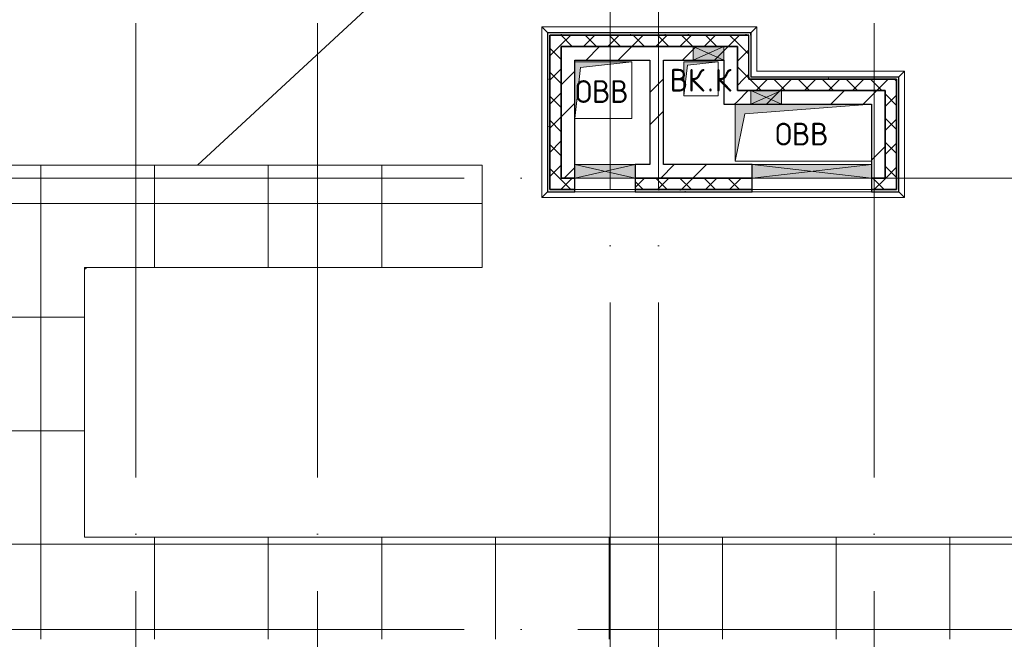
# Model space of a CAD drawing. Header units: millimetres. Extents: x -30540 to 150652, y -11730 to 123410.
# Tile 4 of 113: x -6186 to 2480, y 32164 to 37620. Entities that reach past the tile are written whole.
import ezdxf

# ---------------------------------------------------------------- set-up
doc = ezdxf.new("R2010")
doc.units = ezdxf.units.MM
doc.linetypes.add('ADSK_Линия сетки', pattern=[5000, 4000, -500, 0, -500])
for name, color, linetype, lineweight in [('A-____-NOTE-TEXT', 7, 'Continuous', 18), ('A-GENM-____-OTLN', 7, 'Continuous', 18), ('A-GLAZ-____-MCUT', 7, 'Continuous', 9), ('A-GLAZ-____-OTLN', 7, 'Continuous', 18), ('A-ROOF-____-OTLN', 7, 'Continuous', 18), ('A-ROOF-____-PATT', 7, 'Continuous', 18), ('A-WALL-____-MCUT', 7, 'Continuous', 40), ('A-WALL-____-OTLN', 7, 'Continuous', 18), ('A-WALL-____-PATT', 7, 'Continuous', 40), ('I-WALL-____-MCUT', 7, 'Continuous', 40), ('I-WALL-____-OTLN', 7, 'Continuous', 18), ('M-EQPM-____-OTLN', 7, 'Continuous', 18), ('S-GRID-____-OTLN', 7, 'Continuous', 9)]:
    doc.layers.add(name, color=color, linetype=linetype, lineweight=lineweight)
doc.styles.add('GOST Common', font='GOST_Common.ttf', dxfattribs={"height": 200})
pattern_1 = [(45, (0, 0), (-424.264, 424.264), []), (45, (0, 282.8), (-424.264, 424.264), [])]
pattern_2 = [(45, (0, 0), (-106.066, 106.066), []), (135, (0, 0), (-106.066, -106.066), [])]
pattern_3 = [(0, (0, 0), (406.4, 101.6), [6.706, -298.094, 6.706, -298.094, -1625.6]), (0, (0, 0), (406.4, 101.6), [-609.6, 6.706, -602.894, 6.706, -298.094, -711.2]), (0, (0, 0), (406.4, 101.6), [-1524, 6.706, -196.494, 6.706, -501.294]), (120, (152.4, 50.8), (-291.18818, 301.15272), [6.706, -298.094, 6.706, -298.094, -1625.6]), (120, (152.4, 50.8), (-291.18818, 301.15272), [-609.6, 6.706, -602.894, 6.706, -298.094, -711.2]), (120, (152.4, 50.8), (-291.18818, 301.15272), [-1524, 6.706, -196.494, 6.706, -501.294]), (240, (203.2, 254), (-115.21182, -402.75272), [6.706, -298.094, 6.706, -298.094, -1625.6]), (240, (203.2, 254), (-115.21182, -402.75272), [-609.6, 6.706, -602.894, 6.706, -298.094, -711.2]), (240, (203.2, 254), (-115.21182, -402.75272), [-1524, 6.706, -196.494, 6.706, -501.294])]

# ---------------------------------------------------------------- blocks, each defined once
blk = doc.blocks.new('АР_Канал вертикальный прямоугольный - ВК_К-7548682-Кровля ЭЛ')
at = {"layer": 'M-EQPM-____-OTLN', "lineweight": 13, "true_color": 0xe2e2e2}
blk.add_hatch(color=254, dxfattribs=at).paths.add_polyline_path([(-150, -150), (-120, 120), (150, 150), (-150, 150)])
at = {"layer": 'M-EQPM-____-OTLN', "color": 253, "lineweight": 13, "true_color": 0xaaaaaa}
for p, q in [((150, 150), (-150, 150)), ((-150, 150), (-150, -150)), ((150, 150), (-150, 150)), ((-150, 150), (-150, -150)), ((-150, -150), (-150, 150)), ((-150, 150), (150, 150)), ((-150, -150), (-120, 120)), ((-150, -150), (-120, 120)), ((-120, 120), (150, 150)), ((-120, 120), (150, 150)), ((150, -150), (150, 150)), ((150, 150), (150, -150)), ((-150, -150), (150, -150)), ((150, -150), (-150, -150))]:
    blk.add_line(p, q, dxfattribs=at)
blk = doc.blocks.new('АР_Канал вертикальный прямоугольный - ОВВ-5078262-Кровля ЭЛ')
at = {"layer": 'M-EQPM-____-OTLN', "lineweight": 13, "true_color": 0xe2e2e2}
blk.add_hatch(color=254, dxfattribs=at).paths.add_polyline_path([(-600, -250), (-515, 165), (600, 250), (-600, 250), (-600, 152)])
at = {"layer": 'M-EQPM-____-OTLN', "color": 253, "lineweight": 13, "true_color": 0xaaaaaa}
for p, q in [((-600, 250), (-600, -250)), ((-600, 250), (-600, -250)), ((-600, -250), (-600, 250)), ((-515, 165), (600, 250)), ((-515, 165), (600, 250)), ((-600, -250), (-515, 165)), ((-600, -250), (-515, 165)), ((-600, -250), (600, -250)), ((600, -250), (-600, -250))]:
    blk.add_line(p, q, dxfattribs=at)
blk = doc.blocks.new('АР_Отверстие прямоугольное - ОВВ-7469428-Кровля ЭЛ')
at = {"layer": 'A-GLAZ-____-OTLN', "lineweight": 13, "true_color": 0xf0f0f0}
blk.add_hatch(color=7, dxfattribs=at).paths.add_polyline_path([(650, -60), (650, 60), (-400, 60), (-400, -60), (542, -60)])
at = {"layer": 'A-GLAZ-____-MCUT', "color": 253, "lineweight": 15, "true_color": 0xaaaaaa}
for p, q in [((-400, 60), (-400, -60)), ((650, 60), (650, -60))]:
    blk.add_line(p, q, dxfattribs=at)
at = {"layer": 'A-GLAZ-____-OTLN', "color": 253, "lineweight": 5, "true_color": 0xaaaaaa}
for p, q in [((650, 60), (-400, -60)), ((-400, 60), (650, -60))]:
    blk.add_line(p, q, dxfattribs=at)
at = {"layer": 'A-GLAZ-____-OTLN', "color": 253, "lineweight": 13, "true_color": 0xaaaaaa}
for p, q in [((650, 60), (-400, 60)), ((-400, 60), (-400, -60)), ((650, -60), (650, 60)), ((-400, -60), (650, -60))]:
    blk.add_line(p, q, dxfattribs=at)
blk = doc.blocks.new('АР_Отверстие прямоугольное - ОВВ-7440761-Кровля ЭЛ')
at = {"layer": 'A-GLAZ-____-OTLN', "lineweight": 13, "true_color": 0xf0f0f0}
blk.add_hatch(color=7, dxfattribs=at).paths.add_polyline_path([(390, -60), (390, 60), (-140, 60), (-140, -60), (318.4, -60)])
at = {"layer": 'A-GLAZ-____-MCUT', "color": 253, "lineweight": 15, "true_color": 0xaaaaaa}
for p, q in [((-140, 60), (-140, -60)), ((390, 60), (390, -60))]:
    blk.add_line(p, q, dxfattribs=at)
at = {"layer": 'A-GLAZ-____-OTLN', "color": 253, "lineweight": 5, "true_color": 0xaaaaaa}
for p, q in [((390, 60), (-140, -60)), ((-140, 60), (390, -60))]:
    blk.add_line(p, q, dxfattribs=at)
at = {"layer": 'A-GLAZ-____-OTLN', "color": 253, "lineweight": 13, "true_color": 0xaaaaaa}
for p, q in [((390, 60), (-140, 60)), ((-140, 60), (-140, -60)), ((390, -60), (390, 60)), ((-140, -60), (390, -60))]:
    blk.add_line(p, q, dxfattribs=at)
blk = doc.blocks.new('АР_Канал вертикальный прямоугольный - ОВВ-7537717-Кровля ЭЛ')
at = {"layer": 'M-EQPM-____-OTLN', "lineweight": 13, "true_color": 0xe2e2e2}
blk.add_hatch(color=254, dxfattribs=at).paths.add_polyline_path([(-250, -250), (-200, 200), (250, 250), (-250, 250)])
at = {"layer": 'M-EQPM-____-OTLN', "color": 253, "lineweight": 13, "true_color": 0xaaaaaa}
for p, q in [((250, 250), (-250, 250)), ((250, 250), (-250, 250)), ((-250, 250), (250, 250)), ((-250, -250), (-200, 200)), ((-250, -250), (-200, 200)), ((-200, 200), (250, 250)), ((-200, 200), (250, 250)), ((250, -250), (250, 250)), ((250, 250), (250, -250)), ((-250, -250), (250, -250)), ((250, -250), (-250, -250))]:
    blk.add_line(p, q, dxfattribs=at)
blk = doc.blocks.new('АР_Отверстие прямоугольное - ОВВ-9114725-Кровля ЭЛ')
at = {"layer": 'A-GLAZ-____-OTLN', "lineweight": 13, "true_color": 0xf0f0f0}
blk.add_hatch(color=7, dxfattribs=at).paths.add_polyline_path([(260, 60), (-10, 60), (-10, -60), (260, -60)])
at = {"layer": 'A-GLAZ-____-MCUT', "color": 253, "lineweight": 15, "true_color": 0xaaaaaa}
for p, q in [((-10, 60), (-10, -60)), ((260, 60), (260, -60))]:
    blk.add_line(p, q, dxfattribs=at)
at = {"layer": 'A-GLAZ-____-OTLN', "color": 253, "lineweight": 5, "true_color": 0xaaaaaa}
for p, q in [((260, 60), (-10, -60)), ((-10, 60), (260, -60))]:
    blk.add_line(p, q, dxfattribs=at)
at = {"layer": 'A-GLAZ-____-OTLN', "color": 253, "lineweight": 13, "true_color": 0xaaaaaa}
for p, q in [((260, 60), (-10, 60)), ((-10, 60), (-10, -60)), ((260, -60), (260, 60)), ((-10, -60), (260, -60))]:
    blk.add_line(p, q, dxfattribs=at)
blk = doc.blocks.new('АР_Отверстие прямоугольное - ВК-8884799-Кровля ЭЛ')
at = {"layer": 'A-GLAZ-____-OTLN', "lineweight": 13, "true_color": 0xf0f0f0}
blk.add_hatch(color=7, dxfattribs=at).paths.add_polyline_path([(196.6, 60), (-10, 60), (-10, -60), (260, -60), (260, 60)])
at = {"layer": 'A-GLAZ-____-MCUT', "color": 253, "lineweight": 15, "true_color": 0xaaaaaa}
for p, q in [((-10, 60), (-10, -60)), ((260, 60), (260, -60))]:
    blk.add_line(p, q, dxfattribs=at)
at = {"layer": 'A-GLAZ-____-OTLN', "color": 253, "lineweight": 5, "true_color": 0xaaaaaa}
for p, q in [((260, 60), (-10, -60)), ((-10, 60), (260, -60))]:
    blk.add_line(p, q, dxfattribs=at)
at = {"layer": 'A-GLAZ-____-OTLN', "color": 253, "lineweight": 13, "true_color": 0xaaaaaa}
for p, q in [((260, 60), (-10, 60)), ((-10, 60), (-10, -60)), ((260, -60), (260, 60)), ((-10, -60), (260, -60))]:
    blk.add_line(p, q, dxfattribs=at)
blk = doc.blocks.new('_GM_Dt-St-D_Фартук гнутый из оцинкованной стали_Пристенный_Тип 1__c-верхняя кромка с отгибом_ - ФС-1_3_50х70У100-1_5_t__RAL7016-8063885-Кровля ЭЛ')
at = {"layer": 'A-GENM-____-OTLN', "color": 253, "lineweight": 13, "true_color": 0xaaaaaa}
for p, q in [((50, 1.5), (50, 0)), ((1453, 0), (50, 0)), ((1453, 0), (1453, 1.5)), ((1453, 0), (1503, -50)), ((0, -50), (50, 0)), ((1503, -50), (0, -50))]:
    blk.add_line(p, q, dxfattribs=at)
blk = doc.blocks.new('_GM_Dt-St-D_Фартук гнутый из оцинкованной стали_Пристенный_Тип 1__c-верхняя кромка с отгибом_ - ФС-1_3_50х70У100-1_5_t__RAL7016-8063329-Кровля ЭЛ')
at = {"layer": 'A-GENM-____-OTLN', "color": 253, "lineweight": 13, "true_color": 0xaaaaaa}
for p, q in [((0, 50), (1893, 50)), ((50, 0), (0, 50)), ((50, 0), (1843, 0)), ((50, 0), (50, -1.5)), ((1893, 50), (1843, 0)), ((1843, -1.5), (1843, 0))]:
    blk.add_line(p, q, dxfattribs=at)
blk = doc.blocks.new('_GM_Dt-St-D_Фартук гнутый из оцинкованной стали_Пристенный_Тип 1__c-верхняя кромка с отгибом_ - ФС-1_3_50х70У100-1_5_t__RAL7016-8063500-Кровля ЭЛ')
at = {"layer": 'A-GENM-____-OTLN', "color": 253, "lineweight": 13, "true_color": 0xaaaaaa}
for p, q in [((370, 1.5), (0, 1.5)), ((391.5, 0), (0, 0)), ((391.5, 0), (391.5, 1.5)), ((391.5, 0), (441.5, -50)), ((441.5, -50), (50, -50))]:
    blk.add_line(p, q, dxfattribs=at)
blk = doc.blocks.new('_GM_Dt-St-D_Фартук гнутый из оцинкованной стали_Пристенный_Тип 1__c-верхняя кромка с отгибом_ - ФС-1_3_50х70У100-1_5_t__RAL7016-8063630-Кровля ЭЛ')
at = {"layer": 'A-GENM-____-OTLN', "color": 253, "lineweight": 13, "true_color": 0xaaaaaa}
for p, q in [((0, 0), (1301.5, 0)), ((0, 0), (0, -1.5)), ((50, 50), (1351.5, 50)), ((1351.5, 50), (1301.5, 0)), ((1301.5, -1.5), (1301.5, 0))]:
    blk.add_line(p, q, dxfattribs=at)
blk = doc.blocks.new('_GM_Dt-St-D_Фартук гнутый из оцинкованной стали_Пристенный_Тип 1__c-верхняя кромка с отгибом_ - ФС-1_3_50х70У100-1_5_t__RAL7016-8063882-Кровля ЭЛ')
at = {"layer": 'A-GENM-____-OTLN', "color": 253, "lineweight": 13, "true_color": 0xaaaaaa}
for p, q in [((0, -50), (50, 0)), ((50, 1.5), (50, 0)), ((1063, 0), (50, 0)), ((1063, 0), (1063, 1.5)), ((1113, -50), (0, -50)), ((1063, 0), (1113, -50))]:
    blk.add_line(p, q, dxfattribs=at)
blk = doc.blocks.new('_GM_Dt-St-D_Фартук гнутый из оцинкованной стали_Пристенный_Тип 1__c-верхняя кромка с отгибом_ - ФС-1_3_50х70У100-1_5_t__RAL7016-8063888-Кровля ЭЛ')
at = {"layer": 'A-GENM-____-OTLN', "color": 253, "lineweight": 13, "true_color": 0xaaaaaa}
for p, q in [((50, 1.5), (50, 0)), ((3143, 0), (50, 0)), ((3143, 0), (3143, 1.5)), ((3143, 0), (3193, -50)), ((0, -50), (50, 0)), ((3193, -50), (0, -50))]:
    blk.add_line(p, q, dxfattribs=at)
blk = doc.blocks.new('Наметкина 10_РД_АР_К1_отсоединено_rvt-1-Кровля ЭЛ')
at = {"layer": 'A-ROOF-____-PATT', "lineweight": 5, "true_color": 0xd2d2d2}
h = blk.add_hatch(dxfattribs=at)
h.set_pattern_fill('FP_6', color=254, style=0, pattern_type=2)
h.set_pattern_definition([(0, (0, 0), (0, 1000), []), (90, (0, 0), (-1000, 6e-14), [])])
h.paths.add_polyline_path([(-4928.5, 32164), (8725.3, 32164), (8725.3, 43350), (935.3, 43350), (935.3, 54289), (-1644.7, 54289), (-1644.7, 60150), (-464.7, 60150), (-464.7, 69650), (1013.8, 69650), (1012.3, 81278.5), (-1636.2, 81278.5), (-1636.2, 86641.5), (-564.7, 86641.5), (-564.7, 91950), (655.3, 91950), (655.3, 88074), (1555.3, 88074), (1555.3, 91850), (4135.3, 91850), (4135.3, 88074), (5035.3, 88074), (5035.3, 92950), (-11844.7, 92950), (-11844.7, 87234), (-10944.7, 87234), (-10944.7, 91950), (-8944.7, 91950), (-8944.7, 89950), (-8964.7, 89950), (-8964.7, 81980), (-13264.7, 81980), (-13264.7, 80980), (-7964.7, 80980), (-7964.7, 86374), (-6114.7, 86374), (-6114.7, 91950), (-1664.7, 91950), (-1664.7, 87470), (-2464.7, 87470), (-2464.7, 85540), (-4939.3, 85540), (-4939.3, 83313.9), (-4582.2, 83520), (-4577.2, 83511.3), (-4939.3, 83302.3), (-4939.3, 83171.5), (-3443.5, 83171.5), (-4032.2, 83511.3), (-4027.2, 83520), (-3423.5, 83171.5), (-2708.2, 83170), (-2708.2, 79971.5), (113.8, 79971.5), (113.8, 79650), (135.3, 79650), (135.3, 79350), (113.8, 79350), (113.8, 72890), (-2634.7, 72890), (-2634.7, 77050), (-12364.7, 77050), (-12364.7, 60150), (-3984.5, 60150), (-3984.5, 61050), (-11464.7, 61050), (-11464.7, 66650), (-10005.7, 66650), (-10005.7, 67499.8), (-9905.7, 67499.8), (-9905.7, 66650), (-8064.7, 66650), (-8064.7, 71650), (-8964.7, 71650), (-8964.7, 67650), (-11464.7, 67650), (-11464.7, 76050), (-3634.7, 76050), (-3634.7, 71890), (-1464.7, 71890), (-1464.7, 61050), (-3884.5, 61050), (-3884.5, 60150), (-2644.7, 60150), (-2644.7, 56441.5), (-2423.2, 56439.9), (-2423.2, 55268.5), (-2644.7, 55268.5), (-2644.7, 54289), (-3224.7, 54289), (-3224.3, 49541.5), (-2224.7, 49541.5), (-2224.7, 53389), (-164.7, 53389), (-164.7, 43954), (-5124.7, 43954), (-5123.2, 43431.5), (-5073.2, 43431.5), (-5073.2, 41668.5), (-5124.7, 41668.5), (-5124.7, 40650), (-3749.7, 40650), (-3749.7, 42500), (-3326.2, 42500), (-3304.7, 42521.5), (5456.8, 42521.5), (5456.8, 42500), (7825.3, 42500), (7825.3, 33064), (-5614.7, 33064), (-5614.7, 35439), (-2114.7, 35439), (-2114.7, 36339), (-6514.7, 36339), (-6514.7, 33064), (-11464.7, 33064), (-11464.7, 38676.9), (-8114.7, 38676.9), (-8114.7, 39950), (-11064.7, 39950), (-11062.7, 41950), (-8114.7, 41949), (-8114.7, 46108.5), (-5124.7, 46108.5), (-5124.7, 43980), (-4214.7, 43980), (-4214.7, 47208.5), (-6206.2, 47208.5), (-6206.2, 47964), (-9014.7, 47964), (-9015.7, 42949), (-11464.7, 42949), (-11464.7, 55136), (-12364.7, 55136), (-12364.7, 32164)])
at = {"layer": 'A-WALL-____-PATT', "lineweight": 5, "true_color": 0xaaaaaa}
h = blk.add_hatch(dxfattribs=at)
h.set_pattern_fill('FP_8', color=253, style=0, pattern_type=2)
h.set_pattern_definition(pattern_3)
h.paths.add_polyline_path([(250.3, 37485), (250.3, 37505), (-1539.7, 37505), (-1539.7, 37485), (230.3, 37485)])
h = blk.add_hatch(dxfattribs=at)
h.set_pattern_fill('FP_8', color=253, style=0, pattern_type=2)
h.set_pattern_definition(pattern_3)
h.paths.add_polyline_path([(-1519.7, 36125), (-1519.7, 37485), (-1539.7, 37485), (-1539.7, 36125)])
h = blk.add_hatch(dxfattribs=at)
h.set_pattern_fill('FP_3', color=253, style=0, pattern_type=2)
h.set_pattern_definition(pattern_2)
h.paths.add_polyline_path([(-1419.7, 36225), (-1419.7, 37485), (-1519.7, 37485), (-1519.7, 36225)])
h = blk.add_hatch(dxfattribs=at)
h.set_pattern_fill('FP_3', color=253, style=0, pattern_type=2)
h.set_pattern_definition(pattern_2)
h.paths.add_polyline_path([(10.3, 37385), (130.3, 37385), (130.3, 37485), (-1419.7, 37485), (-1419.7, 37385), (-259.7, 37385)])
h = blk.add_hatch(dxfattribs=at)
h.set_pattern_fill('FP_3', color=253, style=0, pattern_type=2)
h.set_pattern_definition(pattern_2)
h.paths.add_polyline_path([(180.4, 37095), (230.3, 37095), (230.3, 37485), (130.3, 37485), (130.3, 37095)])
h = blk.add_hatch(dxfattribs=at)
h.set_pattern_fill('FP_2', color=253, style=0, pattern_type=2)
h.set_pattern_definition(pattern_1)
h.paths.add_polyline_path([(-1299.7, 36345), (-1299.7, 37385), (-1419.7, 37385), (-1419.7, 36345)])
h = blk.add_hatch(dxfattribs=at)
h.set_pattern_fill('FP_2', color=253, style=0, pattern_type=2)
h.set_pattern_definition(pattern_1)
h.paths.add_polyline_path([(10.3, 37265), (10.3, 37385), (-1299.7, 37385), (-1299.7, 37265), (-259.7, 37265)])
h = blk.add_hatch(dxfattribs=at)
h.set_pattern_fill('FP_2', color=253, style=0, pattern_type=2)
h.set_pattern_definition(pattern_1)
h.paths.add_polyline_path([(130.3, 36875), (130.3, 37385), (10.3, 37385), (10.3, 36875)])
h = blk.add_hatch(dxfattribs=at)
h.set_pattern_fill('FP_2', color=253, style=0, pattern_type=2)
h.set_pattern_definition(pattern_1)
h.paths.add_polyline_path([(-519.7, 36345), (-519.7, 37265), (-639.7, 37265), (-639.7, 36345)])
h = blk.add_hatch(dxfattribs=at)
h.set_pattern_fill('FP_3', color=253, style=0, pattern_type=2)
h.set_pattern_definition(pattern_2)
h.paths.add_polyline_path([(1430.3, 36995), (1430.3, 37095), (130.3, 37095), (130.3, 36995), (1202.2, 36995)])
h = blk.add_hatch(dxfattribs=at)
h.set_pattern_fill('FP_8', color=253, style=0, pattern_type=2)
h.set_pattern_definition(pattern_3)
h.paths.add_polyline_path([(1530.3, 37095), (1550.3, 37095), (1550.3, 37115), (230.3, 37115), (230.3, 37095), (1202.2, 37095)])
h = blk.add_hatch(dxfattribs=at)
h.set_pattern_fill('FP_3', color=253, style=0, pattern_type=2)
h.set_pattern_definition(pattern_2)
h.paths.add_polyline_path([(1530.3, 36125), (1530.3, 37095), (1430.3, 37095), (1430.3, 36125)])
h = blk.add_hatch(dxfattribs=at)
h.set_pattern_fill('FP_8', color=253, style=0, pattern_type=2)
h.set_pattern_definition(pattern_3)
h.paths.add_polyline_path([(1550.3, 36105), (1550.3, 37095), (1530.3, 37095), (1530.3, 36105)])
h = blk.add_hatch(dxfattribs=at)
h.set_pattern_fill('FP_2', color=253, style=0, pattern_type=2)
h.set_pattern_definition(pattern_1)
h.paths.add_polyline_path([(1430.3, 36875), (1430.3, 36995), (130.3, 36995), (130.3, 36875), (1310.3, 36875)])
h = blk.add_hatch(dxfattribs=at)
h.set_pattern_fill('FP_2', color=253, style=0, pattern_type=2)
h.set_pattern_definition(pattern_1)
h.paths.add_polyline_path([(1430.3, 36345), (1430.3, 36875), (1310.3, 36875), (1310.3, 36345)])
h = blk.add_hatch(dxfattribs=at)
h.set_pattern_fill('FP_2', color=253, style=0, pattern_type=2)
h.set_pattern_definition(pattern_1)
h.paths.add_polyline_path([(1430.3, 36225), (1430.3, 36345), (1310.3, 36345), (1310.3, 36225)])
h.paths.add_polyline_path([(260.3, 36225), (260.3, 36345), (-769.7, 36345), (-769.7, 36225)])
h.paths.add_polyline_path([(-1299.7, 36225), (-1299.7, 36345), (-1419.7, 36345), (-1419.7, 36225)])
h = blk.add_hatch(dxfattribs=at)
h.set_pattern_fill('FP_3', color=253, style=0, pattern_type=2)
h.set_pattern_definition(pattern_2)
h.paths.add_polyline_path([(1430.3, 36125), (1430.3, 36225), (1310.3, 36225), (1310.3, 36125)])
h.paths.add_polyline_path([(260.3, 36125), (260.3, 36225), (-769.7, 36225), (-769.7, 36125)])
h.paths.add_polyline_path([(-1299.7, 36125), (-1299.7, 36225), (-1519.7, 36225), (-1519.7, 36125)])
h = blk.add_hatch(dxfattribs=at)
h.set_pattern_fill('FP_8', color=253, style=0, pattern_type=2)
h.set_pattern_definition(pattern_3)
h.paths.add_polyline_path([(1530.3, 36105), (1530.3, 36125), (1310.3, 36125), (1310.3, 36105)])
h.paths.add_polyline_path([(260.3, 36105), (260.3, 36125), (-769.7, 36125), (-769.7, 36105)])
h.paths.add_polyline_path([(-1539.7, 36105), (-1299.7, 36105), (-1299.7, 36125), (-1539.7, 36125)])
at = {"layer": 'A-ROOF-____-OTLN', "color": 253, "lineweight": 13, "true_color": 0xaaaaaa}
for p, q in [((-4621.2, 36339), (-3069.7, 37774.4)), ((-2114.7, 36339), (-6514.7, 36339)), ((-2114.7, 35439), (-2114.7, 36339)), ((-5614.7, 33064), (-5614.7, 35439)), ((-5614.7, 35439), (-2114.7, 35439)), ((-5614.7, 35419.9), (-5594, 35439)), ((7825.3, 33064), (-5614.7, 33064))]:
    blk.add_line(p, q, dxfattribs=at)
at = {"layer": 'A-WALL-____-MCUT', "color": 253, "lineweight": 30, "true_color": 0xaaaaaa}
for p, q in [((-259.7, 37505), (-1539.7, 37505)), ((-1539.7, 37505), (-1539.7, 37485)), ((-1539.7, 37485), (-1539.7, 36125)), ((-1519.7, 37485), (-1519.7, 36225)), ((-1419.7, 37485), (-1519.7, 37485)), ((-1519.7, 37485), (-259.7, 37485)), ((-1519.7, 36125), (-1519.7, 37485)), ((-259.7, 37485), (-1419.7, 37485)), ((10.3, 37505), (-259.7, 37505)), ((10.3, 37485), (-259.7, 37485)), ((-259.7, 37485), (10.3, 37485)), ((250.3, 37505), (10.3, 37505)), ((130.3, 37485), (10.3, 37485)), ((10.3, 37485), (230.3, 37485)), ((230.3, 37485), (130.3, 37485)), ((230.3, 37095), (230.3, 37485)), ((250.3, 37485), (250.3, 37505)), ((-1419.7, 36225), (-1419.7, 37385)), ((-1419.7, 37385), (-259.7, 37385)), ((-259.7, 37385), (10.3, 37385)), ((10.3, 37385), (130.3, 37385)), ((130.3, 37385), (130.3, 37095)), ((130.3, 37095), (130.3, 36995)), ((230.3, 37115), (230.3, 37095)), ((1430.3, 37095), (230.3, 37095)), ((230.3, 37095), (1530.3, 37095)), ((1550.3, 37115), (250.3, 37115)), ((1530.3, 37095), (1430.3, 37095)), ((1530.3, 36125), (1530.3, 37095)), ((1530.3, 37095), (1530.3, 36125)), ((1550.3, 37095), (1550.3, 37115)), ((1550.3, 36105), (1550.3, 37095)), ((130.3, 36995), (250.3, 36995)), ((250.3, 36995), (520.3, 36995)), ((520.3, 36995), (1430.3, 36995)), ((1430.3, 36995), (1430.3, 36225)), ((-1519.7, 36225), (-1519.7, 36125)), ((-1299.7, 36225), (-1419.7, 36225)), ((-1299.7, 36125), (-1299.7, 36225)), ((260.3, 36225), (-769.7, 36225)), ((-769.7, 36225), (-769.7, 36125)), ((260.3, 36125), (260.3, 36225)), ((1430.3, 36225), (1310.3, 36225)), ((1310.3, 36225), (1310.3, 36125)), ((-1539.7, 36125), (-1539.7, 36105)), ((-1539.7, 36105), (-1299.7, 36105)), ((-1519.7, 36125), (-1299.7, 36125)), ((-1299.7, 36125), (-1519.7, 36125)), ((-1299.7, 36105), (-1299.7, 36125)), ((-769.7, 36125), (260.3, 36125)), ((260.3, 36125), (-769.7, 36125)), ((-769.7, 36125), (-769.7, 36105)), ((-769.7, 36105), (260.3, 36105)), ((260.3, 36105), (260.3, 36125)), ((1310.3, 36125), (1430.3, 36125)), ((1530.3, 36125), (1310.3, 36125)), ((1310.3, 36125), (1310.3, 36105)), ((1310.3, 36105), (1530.3, 36105)), ((1430.3, 36125), (1530.3, 36125)), ((1530.3, 36105), (1550.3, 36105))]:
    blk.add_line(p, q, dxfattribs=at)
at = {"layer": 'A-WALL-____-OTLN', "color": 253, "lineweight": 13, "true_color": 0xaaaaaa}
for p, q in [((-1299.7, 36225), (-1299.7, 36125)), ((-1299.7, 36225), (-769.7, 36225)), ((260.3, 36225), (260.3, 36125)), ((260.3, 36225), (1310.3, 36225)), ((1310.3, 36225), (1310.3, 36125)), ((-769.7, 36125), (-1299.7, 36125)), ((-1299.7, 36125), (-769.7, 36125)), ((-769.7, 36105), (-1299.7, 36105)), ((1310.3, 36125), (260.3, 36125)), ((260.3, 36125), (1310.3, 36125)), ((1310.3, 36105), (260.3, 36105))]:
    blk.add_line(p, q, dxfattribs=at)
at = {"layer": 'I-WALL-____-MCUT', "color": 253, "lineweight": 30, "true_color": 0xaaaaaa}
for p, q in [((-1419.7, 37385), (-1419.7, 36345)), ((-1299.7, 37385), (-1419.7, 37385)), ((-259.7, 37385), (-1299.7, 37385)), ((10.3, 37385), (-259.7, 37385)), ((130.3, 37385), (10.3, 37385)), ((130.3, 36995), (130.3, 37385)), ((-1299.7, 36345), (-1299.7, 37265)), ((-1299.7, 37265), (-639.7, 37265)), ((-639.7, 37265), (-639.7, 36345)), ((-519.7, 37265), (-259.7, 37265)), ((-519.7, 36345), (-519.7, 37265)), ((-259.7, 37265), (10.3, 37265)), ((10.3, 37265), (10.3, 36875)), ((250.3, 36995), (130.3, 36995)), ((520.3, 36995), (250.3, 36995)), ((1430.3, 36995), (520.3, 36995)), ((1430.3, 36875), (1430.3, 36995)), ((10.3, 36875), (130.3, 36875)), ((130.3, 36875), (250.3, 36875)), ((250.3, 36875), (520.3, 36875)), ((520.3, 36875), (1310.3, 36875)), ((1310.3, 36875), (1310.3, 36345)), ((1430.3, 36345), (1430.3, 36875)), ((-1419.7, 36345), (-1419.7, 36225)), ((-1299.7, 36225), (-1299.7, 36345)), ((-639.7, 36345), (-769.7, 36345)), ((-769.7, 36345), (-769.7, 36225)), ((260.3, 36345), (-519.7, 36345)), ((260.3, 36225), (260.3, 36345)), ((1310.3, 36345), (1310.3, 36225)), ((1430.3, 36225), (1430.3, 36345)), ((-1419.7, 36225), (-1299.7, 36225)), ((-769.7, 36225), (260.3, 36225)), ((1310.3, 36225), (1430.3, 36225))]:
    blk.add_line(p, q, dxfattribs=at)
at = {"layer": 'I-WALL-____-OTLN', "color": 253, "lineweight": 13, "true_color": 0xaaaaaa}
for p, q in [((-1299.7, 36345), (-1299.7, 36225)), ((-1299.7, 36345), (-769.7, 36345)), ((-769.7, 36225), (-769.7, 36345)), ((260.3, 36345), (260.3, 36225)), ((260.3, 36345), (1310.3, 36345)), ((1310.3, 36225), (1310.3, 36345)), ((-769.7, 36225), (-1299.7, 36225)), ((1310.3, 36225), (260.3, 36225))]:
    blk.add_line(p, q, dxfattribs=at)
at = {"layer": 'A-GENM-____-OTLN', "color": 254, "lineweight": 13, "true_color": 0xd4d4d4}
for name, p, rotation in [('_GM_Dt-St-D_Фартук гнутый из оцинкованной стали_Пристенный_Тип 1__c-верхняя кромка с отгибом_ - ФС-1_3_50х70У100-1_5_t__RAL7016-8063885-Кровля ЭЛ', (-1541.2, 37556.5), 270), ('_GM_Dt-St-D_Фартук гнутый из оцинкованной стали_Пристенный_Тип 1__c-верхняя кромка с отгибом_ - ФС-1_3_50х70У100-1_5_t__RAL7016-8063500-Кровля ЭЛ', (251.8, 37115), 90), ('_GM_Dt-St-D_Фартук гнутый из оцинкованной стали_Пристенный_Тип 1__c-верхняя кромка с отгибом_ - ФС-1_3_50х70У100-1_5_t__RAL7016-8063882-Кровля ЭЛ', (1551.8, 36053.5), 90)]:
    blk.add_blockref(name, p, dxfattribs=dict(at, rotation=rotation))
for name, p in [('_GM_Dt-St-D_Фартук гнутый из оцинкованной стали_Пристенный_Тип 1__c-верхняя кромка с отгибом_ - ФС-1_3_50х70У100-1_5_t__RAL7016-8063329-Кровля ЭЛ', (-1591.2, 37506.5)), ('_GM_Dt-St-D_Фартук гнутый из оцинкованной стали_Пристенный_Тип 1__c-верхняя кромка с отгибом_ - ФС-1_3_50х70У100-1_5_t__RAL7016-8063630-Кровля ЭЛ', (250.3, 37116.5)), ('_GM_Dt-St-D_Фартук гнутый из оцинкованной стали_Пристенный_Тип 1__c-верхняя кромка с отгибом_ - ФС-1_3_50х70У100-1_5_t__RAL7016-8063888-Кровля ЭЛ', (-1591.2, 36103.5))]:
    blk.add_blockref(name, p, dxfattribs=at)
at = {"layer": 'A-GLAZ-____-OTLN', "color": 254, "lineweight": 13, "true_color": 0xd4d4d4}
for name, p in [('АР_Отверстие прямоугольное - ВК-8884799-Кровля ЭЛ', (-249.7, 37325)), ('АР_Отверстие прямоугольное - ОВВ-7440761-Кровля ЭЛ', (-1159.7, 36285)), ('АР_Отверстие прямоугольное - ОВВ-7469428-Кровля ЭЛ', (660.3, 36285))]:
    blk.add_blockref(name, p, dxfattribs=at)
at = {"layer": 'A-GLAZ-____-OTLN', "color": 254, "lineweight": 13, "true_color": 0xd4d4d4, "rotation": 180}
blk.add_blockref('АР_Отверстие прямоугольное - ОВВ-9114725-Кровля ЭЛ', (510.3, 36935), dxfattribs=at)
at = {"layer": 'M-EQPM-____-OTLN', "color": 254, "lineweight": 13, "true_color": 0xd4d4d4}
for name, p in [('АР_Канал вертикальный прямоугольный - ОВВ-7537717-Кровля ЭЛ', (-1049.7, 37000)), ('АР_Канал вертикальный прямоугольный - ВК_К-7548682-Кровля ЭЛ', (-189.7, 37100)), ('АР_Канал вертикальный прямоугольный - ОВВ-5078262-Кровля ЭЛ', (710.3, 36625))]:
    blk.add_blockref(name, p, dxfattribs=at)
at = {"layer": 'A-____-NOTE-TEXT', "color": 253, "lineweight": 5, "true_color": 0xaaaaaa, "char_height": 200, "attachment_point": 1, "style": 'GOST Common'}
for s, insert, width in [('ВК', (-464.9, 37187.2), 400.844), ('\\fGOST Common|b0|i0|c204|p34|;К', (-68, 37187.2), 192.405), ('ОВВ', (-1297.9, 37087.2), 609.282), ('\\fGOST Common|b0|i0|c204|p34|;.', (-134.2, 37187.2), 80.169), ('ОВВ', (462.1, 36712.2), 609.282)]:
    blk.add_mtext(s, dxfattribs=dict(at, insert=insert, width=width))

msp = doc.modelspace()

# ---------------------------------------------------------------- linework, layer by layer
at = {"layer": 'S-GRID-____-OTLN', "color": 253, "linetype": 'ADSK_Линия сетки', "true_color": 0xaaaaaa}
for p, q in [((-5164.7, 23589.3), (-5164.7, 98105.9)), ((-989.7, 26129.3), (-989.7, 98105.9)), ((1335.3, 23589.3), (1335.3, 98105.9)), ((-3564.7, 23589.3), (-3564.7, 45894.3)), ((-564.7, 26129.3), (-564.7, 45894.3)), ((17726.8, 36225), (-28904.3, 36225)), ((17726.8, 32250), (-28904.3, 32250))]:
    msp.add_line(p, q, dxfattribs=at)

# ---------------------------------------------------------------- block references
at = {"lineweight": 5}
msp.add_blockref('Наметкина 10_РД_АР_К1_отсоединено_rvt-1-Кровля ЭЛ', (0, 0), dxfattribs=at)

doc.saveas('drawing.dxf')
